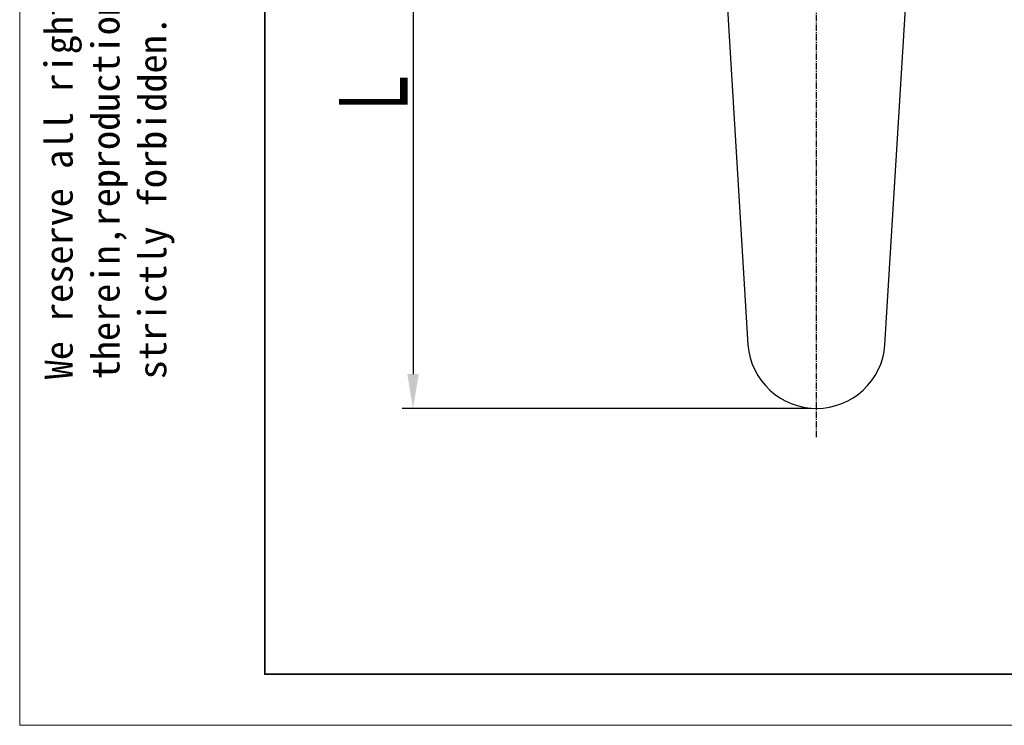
# Model space of a CAD drawing. Header units: millimetres. Extents: x 2628 to 3103, y 1509 to 1845.
# Tile 1 of 29: x 2628 to 2743, y 1509 to 1591. Entities that reach past the tile are written whole.
import ezdxf

# ---------------------------------------------------------------- set-up
doc = ezdxf.new("R2010")
doc.units = ezdxf.units.MM
doc.linetypes.add('CENTER', pattern=[10.16, 6.35, -1.27, 1.27, -1.27])
doc.linetypes.add('CENTER2', pattern=[1.125, 0.75, -0.125, 0.125, -0.125])
doc.layers.add('中心线层', color=1, linetype='CENTER')
for name, color, linetype, lineweight in [('尺寸线层', 3, 'Continuous', 18), ('粗实线层', 7, 'Continuous', 35), ('细实线层', 3, 'Continuous', 18)]:
    doc.layers.add(name, color=color, linetype=linetype, lineweight=lineweight)
doc.styles.get("Standard").update_dxf_attribs({"font": 'arial.ttf'})
doc.styles.add('标准', font='txt', dxfattribs={"width": 0.667})
doc.dimstyles.new('对齐', dxfattribs={"dimtxt": 3, "dimasz": 2.5, "dimexe": 1.25, "dimexo": 0.625, "dimtad": 1, "dimdsep": 46, "dimtxsty": '标准', "dimcen": 2.5, "dimclrd": 3, "dimclre": 3, "dimclrt": 3, "dimadec": 0, "dimazin": 0, "dimtfac": 1, "dimtmove": 0, "dimatfit": 3, "dimfxl": 1, "dimarcsym": 0})

# ---------------------------------------------------------------- blocks, each defined once
blk = doc.blocks.new('*U17')
at = {"layer": '中心线层', "color": 0, "linetype": 'CENTER2', "transparency": 16777216}
blk.add_line((0, -76.84), (0, -4.8), dxfattribs=at)
blk = doc.blocks.new('*D24')
at = {"layer": 'Defpoints', "color": 0, "transparency": 16777216}
for p in [(2720.8, 1619.08), (2673.83, 1545.58), (2720.8, 1545.58)]:
    blk.add_point(p, dxfattribs=at)
at = {"layer": '尺寸线层', "color": 3, "lineweight": -2, "transparency": 16777216}
for p, q in [((2720.17, 1619.08), (2672.58, 1619.08)), ((2673.83, 1615.08), (2673.83, 1549.58)), ((2720.17, 1545.58), (2672.58, 1545.58))]:
    blk.add_line(p, q, dxfattribs=at)
at = {"layer": '尺寸线层', "color": 3, "transparency": 16777216}
for points in [[(2673.16, 1615.08), (2674.5, 1615.08), (2673.83, 1619.08)], [(2673.16, 1549.58), (2674.5, 1549.58), (2673.83, 1545.58)]]:
    blk.add_solid(points, dxfattribs=at)
at = {"layer": '尺寸线层', "color": 3, "transparency": 16777216, "insert": (2669.2, 1582.33), "char_height": 8, "attachment_point": 5, "rotation": 90, "style": '标准'}
blk.add_mtext('L', dxfattribs=at)

msp = doc.modelspace()

# ---------------------------------------------------------------- linework, layer by layer
at = {"layer": '粗实线层', "color": 7, "linetype": 'Continuous', "lineweight": 25}
for p, q in [((2710.092, 1597.605), (2712.822, 1552.968)), ((2728.775, 1552.968), (2731.505, 1597.605))]:
    msp.add_line(p, q, dxfattribs=at)
at = {"layer": '粗实线层'}
msp.add_lwpolyline([(2656.563, 1836.753), (3095.275, 1836.753), (3095.275, 1514.665), (2656.563, 1514.665)], close=True, dxfattribs=at)
at = {"layer": '粗实线层', "color": 7, "linetype": 'Continuous', "lineweight": 25}
msp.add_arc((2720.799, 1553.584), 8, 184.41173, 355.58827, dxfattribs=at)
at = {"layer": '细实线层'}
msp.add_lwpolyline([(2628.039, 1844.754), (3103.275, 1844.754), (3103.275, 1508.728), (2628.039, 1508.728)], close=True, dxfattribs=at)

# ---------------------------------------------------------------- block references
at = {"layer": '中心线层', "linetype": 'CENTER2'}
msp.add_blockref('*U17', (2720.799, 1619.084), dxfattribs=at)

# ---------------------------------------------------------------- texts
at = {"layer": '细实线层', "insert": (2630.942, 1548.974), "char_height": 3.268402, "width": 192.01869, "attachment_point": 1, "rotation": 90}
msp.add_mtext('{\\fSimHei|b0|i0|c134|p49;We reserve all rights in this document and in the information contained therein,reproduction,use or disclosure to third parties without express authority is strictly forbidden. copyright 2023CUYUE}', dxfattribs=at)

# ---------------------------------------------------------------- dimensions: what is measured, and where the dimension line sits
at = {"layer": '尺寸线层'}
dim = msp.add_linear_dim(base=(2673.83, 1545.584), p1=(2720.799, 1619.084), p2=(2720.799, 1545.584), angle=90, text='L', dimstyle='对齐', override={"dimtxt": 8, "dimasz": 4}, dxfattribs=at)
dim.commit()
dim.dimension.update_dxf_attribs({"geometry": '*D24', "text_midpoint": (2669.205, 1582.334)})

doc.saveas('drawing.dxf')
